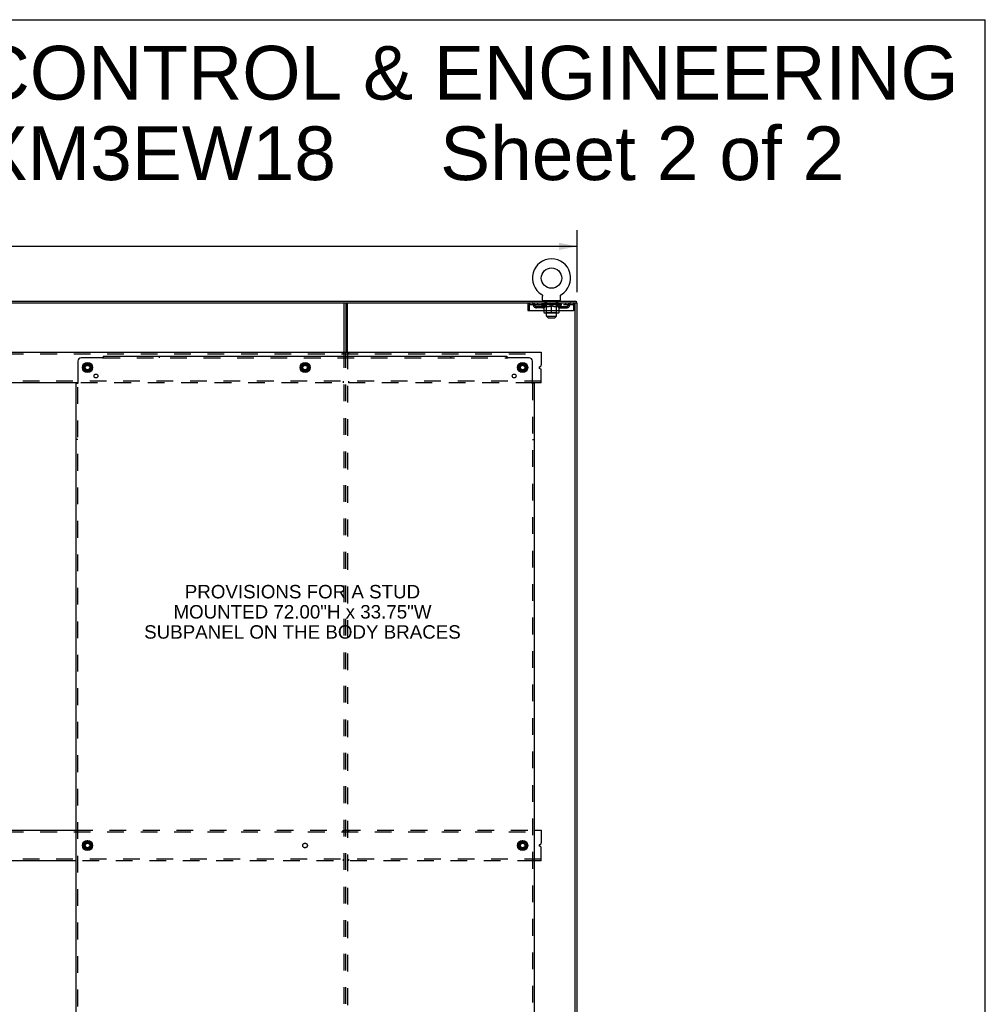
# Model space of a CAD drawing. Header units: inches. Extents: x 0 to 224, y 0 to 145.
# Tile 14 of 14: x 153 to 224, y 72 to 145. Entities that reach past the tile are written whole.
import ezdxf

# ---------------------------------------------------------------- set-up
doc = ezdxf.new("R2010")
doc.units = ezdxf.units.IN
doc.header["$LTSCALE"] = 12.302632
doc.header["$MEASUREMENT"] = 0
doc.linetypes.add('DOT', pattern=[0.2, 0.1, -0.1])
doc.linetypes.add('HIDDEN', pattern=[0.2, 0.1, -0.1])
doc.layers.get('0').update_dxf_attribs({"linetype": 'CONTINUOUS'})
for name, color, linetype in [('DEFAULT_2', 8, 'HIDDEN'), ('DIMENSIONS', 7, 'CONTINUOUS'), ('SUBPANELS', 7, 'CONTINUOUS')]:
    doc.layers.add(name, color=color, linetype=linetype)
doc.styles.get("Standard").update_dxf_attribs({"font": 'arial.ttf'})
doc.dimstyles.new('DIMSTYLE_1', dxfattribs={"dimtxt": 0.986842, "dimasz": 1.315789, "dimexe": 0.09, "dimexo": 0.07, "dimgap": 0.0375, "dimtad": 0, "dimtih": 1, "dimtoh": 1, "dimzin": 4, "dimdsep": 46, "dimtxsty": 'Standard', "dimblk": '_FILLED', "dimblk1": '_FILLED', "dimblk2": '_FILLED', "dimcen": 0.09, "dimadec": 3, "dimazin": 1, "dimtfac": 1, "dimtdec": 3, "dimtofl": 0, "dimtmove": 0, "dimatfit": 3, "dimldrblk": '_FILLED', "dimfxl": 0, "dimtolj": 1, "dimtzin": 4, "dimarcsym": 0})

# ---------------------------------------------------------------- blocks, each defined once
blk = doc.blocks.new('_FILLED')
at = {"color": 0, "linetype": 'ByBlock'}
blk.add_solid([(0, 0), (-1, 0.2), (-1, -0.2)], dxfattribs=at)
blk = doc.blocks.new('*D8')
at = {"layer": 'DIMENSIONS', "color": 2, "linetype": 'Continuous'}
for p, q in [((76.153, 124.714), (76.153, 129.258)), ((193.653, 124.714), (193.653, 129.258)), ((76.153, 128.074), (132.302, 128.074)), ((193.653, 128.074), (137.504, 128.074))]:
    blk.add_line(p, q, dxfattribs=at)
at = {"layer": 'DIMENSIONS', "color": 2, "linetype": 'Continuous', "xscale": 1.3157894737, "yscale": 1.3157894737, "zscale": 1.3157894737, "rotation": 180}
blk.add_blockref('_FILLED', (76.153, 128.074), dxfattribs=at)
at = {"layer": 'DIMENSIONS', "color": 2, "linetype": 'Continuous', "xscale": 1.3157894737, "yscale": 1.3157894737, "zscale": 1.3157894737}
blk.add_blockref('_FILLED', (193.653, 128.074), dxfattribs=at)
at = {"layer": 'DIMENSIONS', "color": 2, "linetype": 'Continuous', "insert": (134.903, 128.568), "char_height": 0.9868, "width": 4.21517, "attachment_point": 2, "line_spacing_factor": 0.9}
blk.add_mtext('117.50', dxfattribs=at)

msp = doc.modelspace()

# ---------------------------------------------------------------- hatches: boundary and pattern name
at = {"linetype": 'Continuous'}
h = msp.add_hatch(dxfattribs=at)
h.set_pattern_fill('DEFAULT__4', color=2, scale=38602.009263, angle=165, style=0, pattern_type=0)
h.set_pattern_definition([(165, (0, 0), (-9990, -37287), [])])
edge = h.paths.add_edge_path()
edge.add_line((76.216, 123.918), (193.591, 123.918))
edge.add_line((76.216, 124.043), (76.216, 123.918))
edge.add_line((76.216, 124.043), (193.591, 124.043))
edge.add_line((193.591, 124.043), (193.591, 123.918))
h = msp.add_hatch(dxfattribs=at)
h.set_pattern_fill('DEFAULT__3', color=2, scale=179001.843809, angle=245, style=0, pattern_type=0)
h.set_pattern_definition([(245, (0, 0), (162230, -75650), [])])
edge = h.paths.add_edge_path()
edge.add_line((193.528, 40.168), (193.528, 123.918))
edge.add_line((193.653, 123.918), (193.528, 123.918))
edge.add_line((193.653, 40.168), (193.653, 123.918))
edge.add_line((193.653, 40.168), (193.528, 40.168))

# ---------------------------------------------------------------- linework, layer by layer
at = {"color": 7, "linetype": 'Continuous'}
for p, q in [((0, 144.737), (223.684, 144.737)), ((223.684, 0), (223.684, 144.737)), ((191.055, 124.534), (191.06, 124.532)), ((191.056, 124.534), (191.057, 124.533)), ((191.06, 124.532), (191.064, 124.529)), ((191.064, 124.529), (191.068, 124.526)), ((191.068, 124.526), (191.072, 124.522)), ((191.072, 124.523), (191.076, 124.519)), ((191.076, 124.519), (191.08, 124.516)), ((191.08, 124.516), (191.084, 124.512)), ((191.083, 124.512), (191.087, 124.508)), ((191.087, 124.508), (191.091, 124.504)), ((191.09, 124.504), (191.094, 124.5)), ((191.094, 124.5), (191.097, 124.496)), ((191.097, 124.496), (191.1, 124.492)), ((191.1, 124.492), (191.103, 124.487)), ((191.103, 124.488), (191.105, 124.483)), ((191.105, 124.483), (191.108, 124.478)), ((191.108, 124.479), (191.11, 124.474)), ((191.11, 124.474), (191.112, 124.469)), ((192.445, 124.469), (192.447, 124.474)), ((192.447, 124.474), (192.449, 124.479)), ((192.449, 124.478), (192.452, 124.483)), ((192.451, 124.483), (192.454, 124.488)), ((192.454, 124.487), (192.457, 124.492)), ((192.457, 124.492), (192.46, 124.496)), ((192.46, 124.496), (192.463, 124.5)), ((192.463, 124.5), (192.466, 124.504)), ((192.466, 124.504), (192.47, 124.508)), ((192.47, 124.508), (192.473, 124.512)), ((192.473, 124.512), (192.477, 124.516)), ((192.477, 124.516), (192.481, 124.519)), ((192.481, 124.519), (192.485, 124.523)), ((192.485, 124.522), (192.489, 124.526)), ((192.489, 124.526), (192.493, 124.529)), ((192.493, 124.529), (192.497, 124.532)), ((192.493, 124.529), (192.494, 124.53)), ((192.497, 124.532), (192.501, 124.534)), ((192.5, 124.533), (192.501, 124.534)), ((192.501, 124.534), (192.502, 124.534)), ((76.153, 123.918), (193.653, 123.918)), ((76.216, 124.043), (193.591, 124.043)), ((176.653, 123.918), (176.653, 120.293)), ((176.778, 120.293), (176.778, 123.918)), ((190.028, 123.751), (190.132, 123.751)), ((190.132, 123.751), (190.132, 123.356)), ((191.112, 124.469), (191.114, 124.464)), ((191.114, 124.464), (191.116, 124.459)), ((191.116, 124.459), (191.117, 124.454)), ((191.117, 124.455), (191.119, 124.449)), ((191.119, 124.45), (191.12, 124.444)), ((191.12, 124.444), (191.121, 124.439)), ((191.121, 124.439), (191.122, 124.434)), ((191.122, 124.434), (191.123, 124.429)), ((191.123, 124.429), (191.123, 124.424)), ((191.123, 124.419), (191.123, 124.414)), ((191.123, 124.133), (191.123, 124.414)), ((192.373, 124.073), (191.183, 124.073)), ((191.183, 124.073), (191.183, 124.043)), ((192.373, 124.073), (192.373, 124.043)), ((192.433, 124.419), (192.434, 124.424)), ((192.433, 124.414), (192.433, 124.419)), ((192.433, 124.133), (192.433, 124.414)), ((192.434, 124.429), (192.435, 124.434)), ((192.434, 124.424), (192.434, 124.429)), ((192.435, 124.434), (192.436, 124.439)), ((192.436, 124.439), (192.437, 124.444)), ((192.437, 124.444), (192.438, 124.45)), ((192.438, 124.449), (192.439, 124.455)), ((192.439, 124.454), (192.441, 124.459)), ((192.441, 124.459), (192.443, 124.464)), ((192.443, 124.464), (192.445, 124.469)), ((193.528, 123.751), (193.424, 123.751)), ((193.424, 123.356), (193.424, 123.751)), ((193.528, 40.168), (193.528, 123.918)), ((193.591, 124.043), (193.591, 123.918)), ((193.653, 40.168), (193.653, 123.918)), ((190.028, 123.356), (190.132, 123.356)), ((191.228, 123.216), (191.228, 123.356)), ((192.286, 123.172), (191.271, 123.172)), ((191.413, 122.953), (191.413, 123.172)), ((191.778, 123.172), (191.778, 123.356)), ((192.143, 122.953), (192.143, 123.172)), ((192.329, 123.216), (192.329, 123.356)), ((193.528, 123.356), (193.424, 123.356)), ((191.413, 122.953), (192.143, 122.953)), ((191.543, 122.823), (191.413, 122.953)), ((191.543, 122.823), (192.013, 122.823)), ((192.013, 122.823), (192.143, 122.953)), ((77.903, 120.293), (191.028, 120.293)), ((191.028, 120.293), (191.028, 119.364)), ((157.381, 119.331), (157.648, 119.486)), ((157.658, 119.486), (157.926, 119.331)), ((173.381, 119.331), (173.648, 119.486)), ((173.658, 119.486), (173.926, 119.331)), ((189.381, 119.331), (189.648, 119.486)), ((189.658, 119.486), (189.926, 119.331)), ((157.376, 119.323), (157.376, 119.014)), ((157.648, 118.851), (157.381, 119.005)), ((157.926, 119.005), (157.658, 118.851)), ((157.931, 119.323), (157.931, 119.014)), ((173.376, 119.323), (173.376, 119.014)), ((173.648, 118.851), (173.381, 119.005)), ((173.926, 119.005), (173.658, 118.851)), ((173.931, 119.323), (173.931, 119.014)), ((189.376, 119.323), (189.376, 119.014)), ((189.648, 118.851), (189.381, 119.005)), ((189.926, 119.005), (189.658, 118.851)), ((189.931, 119.323), (189.931, 119.014)), ((190.897, 119.226), (190.951, 119.248)), ((190.951, 119.088), (190.897, 119.11)), ((191.028, 118.043), (191.028, 118.972)), ((156.93, 118.043), (150.252, 118.043)), ((191.028, 118.043), (190.377, 118.043)), ((150.372, 85.168), (156.81, 85.168)), ((190.497, 85.168), (191.028, 85.168)), ((191.028, 85.168), (191.028, 84.239)), ((157.376, 84.198), (157.376, 83.889)), ((157.381, 84.206), (157.648, 84.361)), ((157.658, 84.361), (157.926, 84.206)), ((157.931, 84.198), (157.931, 83.889)), ((189.376, 84.198), (189.376, 83.889)), ((189.381, 84.206), (189.648, 84.361)), ((189.658, 84.361), (189.926, 84.206)), ((189.931, 84.198), (189.931, 83.889)), ((190.897, 84.101), (190.951, 84.123)), ((190.951, 83.963), (190.897, 83.985)), ((157.648, 83.726), (157.381, 83.88)), ((157.926, 83.88), (157.658, 83.726)), ((189.648, 83.726), (189.381, 83.88)), ((189.926, 83.88), (189.658, 83.726)), ((191.028, 82.918), (191.028, 83.847)), ((156.81, 82.918), (150.372, 82.918)), ((191.028, 82.918), (190.497, 82.918))]:
    msp.add_line(p, q, dxfattribs=at)
at = {"color": 3, "linetype": 'Continuous'}
for p, q in [((176.528, 120.293), (176.528, 123.918)), ((190.028, 123.751), (190.028, 123.356)), ((190.162, 123.356), (190.162, 123.751)), ((193.394, 123.751), (193.394, 123.356)), ((190.162, 123.356), (193.394, 123.356))]:
    msp.add_line(p, q, dxfattribs=at)
for points in [[(190.162, 123.751), (190.165, 123.77), (190.167, 123.788), (190.169, 123.806), (190.172, 123.824), (190.174, 123.84), (190.177, 123.855), (190.179, 123.869), (190.181, 123.882), (190.184, 123.892), (190.186, 123.902), (190.188, 123.909), (190.191, 123.914), (190.193, 123.917), (190.195, 123.918)], [(193.361, 123.918), (193.364, 123.917), (193.366, 123.914), (193.368, 123.909), (193.371, 123.902), (193.373, 123.892), (193.376, 123.882), (193.378, 123.869), (193.38, 123.855), (193.383, 123.84), (193.385, 123.824), (193.387, 123.806), (193.39, 123.788), (193.392, 123.77), (193.394, 123.751)]]:
    msp.add_lwpolyline(points, dxfattribs=at)
at = {"color": 7, "linetype": 'Continuous'}
msp.add_lwpolyline([(191.123, 124.424), (191.123, 124.419), (191.123, 124.414)], dxfattribs=at)
for centre, radius in [((191.778, 125.745), 0.75), ((157.653, 119.168), 0.372), ((157.653, 119.168), 0.356), ((173.653, 119.168), 0.372), ((173.653, 119.168), 0.356), ((189.653, 119.168), 0.372), ((189.653, 119.168), 0.356), ((157.653, 119.168), 0.204), ((157.653, 119.168), 0.183), ((157.653, 119.168), 0.183), ((173.653, 119.168), 0.204), ((173.653, 119.168), 0.183), ((173.653, 119.168), 0.183), ((189.653, 119.168), 0.204), ((189.653, 119.168), 0.183), ((189.653, 119.168), 0.183), ((157.653, 84.043), 0.372), ((157.653, 84.043), 0.356), ((157.653, 84.043), 0.204), ((157.653, 84.043), 0.183), ((157.653, 84.043), 0.183), ((189.653, 84.043), 0.372), ((189.653, 84.043), 0.356), ((189.653, 84.043), 0.204), ((189.653, 84.043), 0.183), ((189.653, 84.043), 0.183)]:
    msp.add_circle(centre, radius, dxfattribs=at)
for centre, radius, start, end in [((191.778, 125.745), 1.41, 300.81801, 239.18199), ((190.195, 123.751), 0.063, 114.01843, 180), ((191.183, 124.133), 0.06, 180, 270), ((192.373, 124.133), 0.06, 270, 360), ((193.361, 123.751), 0.063, 0, 65.98157), ((191.271, 123.216), 0.0434, 180, 270), ((192.286, 123.216), 0.0434, 270, 360), ((157.653, 119.477), 0.01, 60, 120), ((173.653, 119.477), 0.01, 60, 120), ((189.653, 119.477), 0.01, 60, 120), ((157.386, 119.323), 0.01, 120, 180), ((157.386, 119.014), 0.01, 180.01128, 239.98796), ((157.653, 118.859), 0.01, 240.01171, 300), ((157.921, 119.323), 0.01, 0.01128, 59.98796), ((157.921, 119.014), 0.01, 300.01085, 360), ((173.386, 119.323), 0.01, 120, 179.98765), ((173.386, 119.014), 0.01, 180.01128, 239.98796), ((173.653, 118.859), 0.01, 240.01171, 300), ((173.921, 119.323), 0.01, 0.01128, 59.98796), ((173.921, 119.014), 0.01, 300.01085, 360), ((189.386, 119.323), 0.01, 120, 180), ((189.386, 119.014), 0.01, 180.01128, 239.98796), ((189.653, 118.859), 0.01, 240.01171, 299.98732), ((189.921, 119.323), 0.01, 0.01128, 59.98796), ((189.921, 119.014), 0.01, 300.01085, 359.98765), ((190.921, 119.168), 0.0625, 112.5, 247.5), ((190.903, 119.364), 0.125, 292.5, 360), ((190.903, 118.972), 0.125, 0, 67.5), ((157.386, 84.198), 0.01, 120, 180), ((157.653, 84.352), 0.01, 60, 120), ((157.921, 84.198), 0.01, 0.01128, 60), ((189.386, 84.198), 0.01, 120, 180), ((189.653, 84.352), 0.01, 60, 120), ((189.921, 84.198), 0.01, 0.01128, 59.98796), ((190.921, 84.043), 0.0625, 112.5, 247.5), ((190.903, 84.239), 0.125, 292.5, 360), ((190.903, 83.847), 0.125, 0, 67.5), ((157.386, 83.889), 0.01, 180.01128, 239.98796), ((157.653, 83.734), 0.01, 240.01171, 299.98732), ((157.921, 83.889), 0.01, 300.01085, 360), ((189.386, 83.889), 0.01, 180.01128, 239.98796), ((189.653, 83.734), 0.01, 240.01171, 299.98732), ((189.921, 83.889), 0.01, 300.01085, 359.98765)]:
    msp.add_arc(centre, radius, start, end, dxfattribs=at)
at = {"color": 3, "linetype": 'Continuous'}
for centre, start, end in [((190.195, 123.751), 90, 180), ((193.361, 123.751), 0, 90)]:
    msp.add_arc(centre, 0.167, start, end, dxfattribs=at)
at = {"layer": 'DEFAULT_2', "color": 8, "linetype": 'HIDDEN'}
for p, q in [((191.055, 124.534), (191.055, 124.534)), ((191.063, 124.53), (191.064, 124.529)), ((192.501, 124.534), (192.502, 124.534)), ((190.195, 123.814), (190.195, 123.918)), ((190.195, 123.814), (193.361, 123.814)), ((190.747, 123.918), (190.747, 123.814)), ((191.035, 123.771), (191.035, 123.826)), ((192.522, 123.771), (191.035, 123.771)), ((191.221, 123.641), (191.035, 123.771)), ((191.046, 123.818), (191.046, 123.826)), ((191.057, 123.814), (191.057, 123.818)), ((191.067, 123.814), (191.067, 123.818)), ((191.068, 123.814), (191.068, 123.818)), ((191.08, 123.818), (191.08, 123.826)), ((191.099, 123.814), (191.099, 123.818)), ((191.101, 123.814), (191.101, 123.818)), ((191.134, 123.818), (191.134, 123.826)), ((191.152, 123.814), (191.152, 123.818)), ((191.155, 123.814), (191.155, 123.818)), ((191.392, 123.818), (191.163, 123.818)), ((191.209, 123.818), (191.209, 123.826)), ((191.21, 123.814), (191.21, 123.818)), ((191.211, 123.814), (191.211, 123.818)), ((191.214, 123.814), (191.214, 123.818)), ((191.224, 123.814), (191.224, 123.818)), ((191.224, 123.814), (191.224, 123.818)), ((191.228, 123.814), (191.228, 123.818)), ((191.231, 123.814), (191.231, 123.819)), ((191.235, 123.814), (191.235, 123.818)), ((191.254, 123.814), (191.254, 123.818)), ((191.272, 123.814), (191.272, 123.818)), ((191.275, 123.814), (191.275, 123.821)), ((191.3, 123.818), (191.3, 123.826)), ((191.3, 123.814), (191.3, 123.818)), ((191.302, 124.073), (191.302, 124.043)), ((191.31, 123.918), (191.31, 124.043)), ((191.312, 123.814), (191.312, 123.818)), ((191.317, 123.814), (191.317, 123.818)), ((191.325, 123.814), (191.325, 123.818)), ((191.341, 123.814), (191.341, 123.918)), ((191.341, 123.814), (191.341, 123.823)), ((191.348, 123.983), (191.348, 124.063)), ((191.416, 123.973), (191.358, 123.973)), ((191.361, 123.814), (191.361, 123.818)), ((191.364, 123.814), (191.364, 123.818)), ((191.392, 123.814), (191.392, 123.818)), ((191.47, 123.818), (191.404, 123.818)), ((191.407, 123.818), (191.407, 123.826)), ((191.412, 123.219), (191.412, 123.767)), ((191.413, 123.172), (191.413, 123.963)), ((191.415, 123.814), (191.415, 123.818)), ((191.42, 123.814), (191.42, 123.818)), ((191.427, 123.814), (191.427, 123.824)), ((191.435, 123.814), (191.435, 123.818)), ((191.446, 123.814), (191.446, 123.818)), ((191.47, 123.814), (191.47, 123.818)), ((191.558, 123.818), (191.495, 123.818)), ((191.519, 123.814), (191.519, 123.818)), ((191.524, 123.818), (191.524, 123.826)), ((191.529, 123.814), (191.529, 123.818)), ((191.531, 123.814), (191.531, 123.825)), ((191.535, 123.814), (191.535, 123.818)), ((191.544, 123.814), (191.544, 123.818)), ((191.558, 123.814), (191.558, 123.818)), ((191.652, 123.818), (191.594, 123.818)), ((191.611, 123.814), (191.611, 123.818)), ((191.644, 123.818), (191.736, 123.823)), ((191.65, 123.826), (191.649, 123.826)), ((191.649, 123.818), (191.649, 123.826)), ((191.65, 123.818), (191.65, 123.826)), ((191.65, 123.814), (191.65, 123.818)), ((191.652, 123.814), (191.652, 123.818)), ((191.655, 123.814), (191.655, 123.818)), ((191.656, 123.814), (191.656, 123.818)), ((191.699, 123.818), (191.773, 123.818)), ((191.708, 123.814), (191.708, 123.818)), ((191.711, 123.818), (191.711, 123.822)), ((191.736, 123.818), (191.736, 123.823)), ((191.75, 123.814), (191.75, 123.818)), ((191.775, 123.818), (191.775, 123.818)), ((191.775, 123.814), (191.775, 123.818)), ((191.775, 123.814), (191.775, 123.818)), ((191.778, 123.826), (191.913, 123.818)), ((191.778, 123.818), (191.778, 123.826)), ((191.781, 123.814), (191.781, 123.818)), ((191.781, 123.818), (191.782, 123.818)), ((191.782, 123.814), (191.782, 123.818)), ((191.807, 123.818), (191.857, 123.818)), ((191.807, 123.814), (191.807, 123.818)), ((191.849, 123.814), (191.849, 123.818)), ((191.9, 123.814), (191.9, 123.818)), ((191.902, 123.814), (191.902, 123.818)), ((191.905, 123.818), (191.962, 123.818)), ((191.905, 123.814), (191.905, 123.818)), ((191.907, 123.826), (191.907, 123.826)), ((191.907, 123.818), (191.907, 123.826)), ((191.907, 123.818), (191.907, 123.826)), ((191.907, 123.814), (191.907, 123.818)), ((191.946, 123.814), (191.946, 123.818)), ((191.999, 123.818), (192.062, 123.818)), ((191.999, 123.814), (191.999, 123.818)), ((192.013, 123.814), (192.013, 123.818)), ((192.022, 123.814), (192.022, 123.818)), ((192.026, 123.814), (192.026, 123.825)), ((192.028, 123.814), (192.028, 123.818)), ((192.033, 123.818), (192.033, 123.826)), ((192.038, 123.814), (192.038, 123.818)), ((192.087, 123.818), (192.153, 123.818)), ((192.087, 123.814), (192.087, 123.818)), ((192.111, 123.814), (192.111, 123.818)), ((192.122, 123.814), (192.122, 123.818)), ((192.13, 123.814), (192.13, 123.824)), ((192.136, 123.814), (192.136, 123.818)), ((192.198, 123.973), (192.141, 123.973)), ((192.142, 123.814), (192.142, 123.818)), ((192.143, 123.172), (192.143, 123.963)), ((192.144, 123.219), (192.144, 123.767)), ((192.15, 123.818), (192.15, 123.826)), ((192.165, 123.818), (192.394, 123.818)), ((192.165, 123.814), (192.165, 123.818)), ((192.193, 123.814), (192.193, 123.818)), ((192.196, 123.814), (192.196, 123.818)), ((192.208, 123.983), (192.208, 124.063)), ((192.216, 123.814), (192.216, 123.918)), ((192.216, 123.814), (192.216, 123.823)), ((192.232, 123.814), (192.232, 123.818)), ((192.24, 123.814), (192.24, 123.818)), ((192.245, 123.814), (192.245, 123.818)), ((192.246, 123.918), (192.246, 124.043)), ((192.254, 124.073), (192.254, 124.043)), ((192.256, 123.818), (192.256, 123.826)), ((192.256, 123.814), (192.256, 123.818)), ((192.282, 123.814), (192.282, 123.821)), ((192.285, 123.814), (192.285, 123.818)), ((192.303, 123.814), (192.303, 123.818)), ((192.322, 123.814), (192.322, 123.818)), ((192.326, 123.814), (192.326, 123.819)), ((192.329, 123.814), (192.329, 123.818)), ((192.333, 123.814), (192.333, 123.818)), ((192.333, 123.814), (192.333, 123.818)), ((192.335, 123.641), (192.522, 123.771)), ((192.343, 123.814), (192.343, 123.818)), ((192.346, 123.814), (192.346, 123.818)), ((192.347, 123.814), (192.347, 123.818)), ((192.348, 123.818), (192.348, 123.826)), ((192.402, 123.814), (192.402, 123.818)), ((192.405, 123.814), (192.405, 123.818)), ((192.422, 123.818), (192.422, 123.826)), ((192.455, 123.814), (192.455, 123.818)), ((192.458, 123.814), (192.458, 123.818)), ((192.477, 123.818), (192.477, 123.826)), ((192.488, 123.814), (192.488, 123.818)), ((192.49, 123.814), (192.49, 123.818)), ((192.5, 123.814), (192.5, 123.818)), ((192.511, 123.818), (192.511, 123.826)), ((192.522, 123.771), (192.522, 123.826)), ((192.81, 123.918), (192.81, 123.814)), ((193.361, 123.918), (193.361, 123.814)), ((191.147, 123.667), (190.664, 123.667)), ((190.664, 123.563), (190.664, 123.667)), ((191.147, 123.563), (190.664, 123.563)), ((190.914, 123.563), (190.914, 123.667)), ((191.221, 123.641), (191.228, 123.641)), ((191.228, 123.356), (191.228, 123.696)), ((191.228, 123.696), (191.263, 123.682)), ((191.297, 123.67), (191.262, 123.682)), ((191.33, 123.66), (191.296, 123.671)), ((191.363, 123.652), (191.33, 123.661)), ((191.396, 123.645), (191.363, 123.652)), ((191.412, 123.219), (191.366, 123.172)), ((191.429, 123.641), (191.396, 123.646)), ((191.412, 123.219), (192.144, 123.219)), ((191.413, 123.219), (191.412, 123.219)), ((191.577, 123.641), (191.429, 123.641)), ((191.577, 123.641), (191.61, 123.646)), ((191.644, 123.652), (191.61, 123.645)), ((191.677, 123.661), (191.643, 123.652)), ((191.71, 123.671), (191.676, 123.66)), ((191.744, 123.682), (191.71, 123.67)), ((191.778, 123.696), (191.744, 123.682)), ((191.778, 123.356), (191.778, 123.696)), ((191.778, 123.696), (191.813, 123.682)), ((191.847, 123.67), (191.813, 123.682)), ((191.881, 123.66), (191.847, 123.671)), ((191.914, 123.652), (191.88, 123.661)), ((191.947, 123.645), (191.913, 123.652)), ((191.98, 123.641), (191.946, 123.646)), ((192.128, 123.641), (191.98, 123.641)), ((192.128, 123.641), (192.161, 123.646)), ((192.144, 123.219), (192.191, 123.172)), ((192.194, 123.652), (192.161, 123.645)), ((192.227, 123.661), (192.193, 123.652)), ((192.261, 123.671), (192.227, 123.66)), ((192.295, 123.682), (192.26, 123.67)), ((192.329, 123.696), (192.294, 123.682)), ((192.329, 123.356), (192.329, 123.696)), ((192.329, 123.641), (192.335, 123.641)), ((192.41, 123.667), (192.893, 123.667)), ((192.41, 123.563), (192.893, 123.563)), ((192.643, 123.563), (192.643, 123.667)), ((192.893, 123.563), (192.893, 123.667)), ((77.903, 120.168), (191.028, 120.168)), ((176.466, 120.168), (176.466, 120.293)), ((176.528, 47.793), (176.528, 120.293)), ((176.653, 47.793), (176.653, 120.293)), ((176.778, 120.293), (176.778, 47.793)), ((176.841, 120.293), (176.841, 120.168)), ((191.028, 118.168), (77.903, 118.168)), ((190.377, 118.043), (156.93, 118.043)), ((176.466, 118.168), (176.466, 118.043)), ((176.841, 118.168), (176.841, 118.043)), ((77.903, 85.043), (191.028, 85.043)), ((156.81, 85.168), (190.497, 85.168)), ((176.466, 85.043), (176.466, 85.168)), ((176.841, 85.168), (176.841, 85.043)), ((191.028, 83.043), (77.903, 83.043)), ((190.497, 82.918), (156.81, 82.918)), ((176.466, 83.043), (176.466, 82.918)), ((176.841, 83.043), (176.841, 82.918))]:
    msp.add_line(p, q, dxfattribs=at)
for points in [[(190.162, 123.751), (190.165, 123.758), (190.167, 123.765), (190.169, 123.772), (190.172, 123.778), (190.174, 123.785), (190.177, 123.79), (190.179, 123.796), (190.181, 123.8), (190.184, 123.804), (190.186, 123.808), (190.188, 123.811), (190.191, 123.812), (190.193, 123.814), (190.195, 123.814)], [(193.361, 123.814), (193.364, 123.814), (193.366, 123.812), (193.368, 123.811), (193.371, 123.808), (193.373, 123.804), (193.376, 123.8), (193.378, 123.796), (193.38, 123.79), (193.383, 123.785), (193.385, 123.778), (193.387, 123.772), (193.39, 123.765), (193.392, 123.758), (193.394, 123.751)]]:
    msp.add_lwpolyline(points, dxfattribs=at)
for centre, radius in [((157.653, 119.168), 0.318), ((173.653, 119.168), 0.318), ((189.653, 119.168), 0.318), ((157.653, 119.168), 0.166), ((173.653, 119.168), 0.166), ((189.653, 119.168), 0.166), ((157.653, 84.043), 0.318), ((157.653, 84.043), 0.166), ((189.653, 84.043), 0.318), ((189.653, 84.043), 0.166)]:
    msp.add_circle(centre, radius, dxfattribs=at)
at = {"layer": 'DEFAULT_2', "color": 8, "linetype": 'DOT'}
for centre in [(157.653, 119.168), (173.653, 119.168), (189.653, 119.168), (157.653, 84.043), (173.653, 84.043), (189.653, 84.043)]:
    msp.add_circle(centre, 0.17, dxfattribs=at)
at = {"layer": 'DEFAULT_2', "color": 8, "linetype": 'HIDDEN'}
for centre, radius, start, end in [((190.195, 123.751), 0.063, 90, 114.01843), ((190.375, 123.751), 0.167, 8.07163, 90), ((190.375, 123.752), 0.0625, 7.98631, 90), ((190.664, 123.792), 0.229, 187.98631, 270), ((190.664, 123.792), 0.125, 188.07163, 270), ((191.147, 123.792), 0.125, 270, 351.92837), ((191.147, 123.792), 0.229, 270, 352.01369), ((191.436, 123.751), 0.167, 90, 171.92837), ((191.338, 124.063), 0.01, 0, 90), ((191.358, 123.983), 0.01, 180, 270), ((191.366, 123.767), 0.0466, 0, 90), ((191.435, 123.752), 0.0625, 90, 172.01369), ((191.403, 123.963), 0.01, 0, 90), ((192.121, 123.751), 0.167, 8.07163, 90), ((192.121, 123.752), 0.0625, 7.98631, 90), ((192.153, 123.963), 0.01, 90, 180), ((192.191, 123.767), 0.0466, 90, 180), ((192.41, 123.792), 0.229, 187.98631, 270), ((192.198, 123.983), 0.01, 270, 360), ((192.218, 124.063), 0.01, 90, 180), ((192.41, 123.792), 0.125, 188.07163, 270), ((192.893, 123.792), 0.125, 270, 351.92837), ((192.893, 123.792), 0.229, 270, 352.01369), ((193.182, 123.751), 0.167, 90, 171.92837), ((193.182, 123.752), 0.0625, 90, 172.01369), ((193.361, 123.751), 0.063, 65.98157, 90)]:
    msp.add_arc(centre, radius, start, end, dxfattribs=at)
for centre, major_axis, ratio, start_param, end_param in [((191.778, 123.826), (0.743, 0.008), 0.059247, 2.966439, 3.140971), ((191.012, 123.812), (0.232, 0), 0.060167, 0.426548, 1.470503), ((191.778, 123.826), (0.744, 0), 0.060167, 3.141593, 3.316126), ((191.012, 123.804), (0.232, 0.002), 0.059247, 1.374323, 1.469882), ((191.778, 123.826), (0.743, 0.015), 0.056515, 2.79136, 2.965893), ((190.983, 123.812), (0.232, 0.002), 0.059247, 0.251393, 1.295349), ((191.063, 123.812), (0.232, -0.002), 0.059247, 0.601702, 1.645657), ((191.778, 123.826), (0.743, -0.008), 0.059247, -2.966439, -2.791906), ((191.063, 123.804), (0.232, 0), 0.060167, 1.549477, 1.645036), ((190.983, 123.804), (0.232, 0.005), 0.056515, 1.199244, 1.294804), ((191.067, 123.807), (0.192, 0.002), 0.059247, 1.051627, 1.625044), ((191.044, 123.807), (0.192, 0.004), 0.056515, 0.876548, 1.449966), ((191.112, 123.807), (0.192, 0), 0.060167, 1.226781, 1.800198), ((191.778, 123.826), (0.743, 0.022), 0.052059, 2.616423, 2.790956), ((190.979, 123.812), (0.232, 0.005), 0.056515, 0.076315, 1.120271), ((191.137, 123.812), (0.232, -0.005), 0.056515, 0.77678, 1.820736), ((191.778, 123.826), (0.743, -0.015), 0.056515, -2.79136, -2.616827), ((191.137, 123.804), (0.232, -0.002), 0.059247, 1.724631, 1.82019), ((190.979, 123.804), (0.232, 0.007), 0.052059, 1.024308, 1.119867), ((191.043, 123.807), (0.192, 0.006), 0.052059, 0.701611, 1.275029), ((191.177, 123.807), (0.192, -0.002), 0.059247, 1.401935, 1.975352), ((191.778, 123.826), (0.743, 0.029), 0.046022, 2.441677, 2.61621), ((191.23, 123.812), (0.232, -0.007), 0.052059, 0.951717, 1.995673), ((191.778, 123.826), (0.743, -0.022), 0.052059, -2.616423, -2.441891), ((190.999, 123.812), (0.232, 0.007), 0.052059, -0.098622, 0.945334), ((191.23, 123.804), (0.232, -0.005), 0.056515, 1.899709, 1.995269), ((190.999, 123.804), (0.232, 0.009), 0.046022, 0.849561, 0.945121), ((191.065, 123.807), (0.192, 0.007), 0.046022, 0.526865, 1.100283), ((191.26, 123.807), (0.192, -0.004), 0.056515, 1.577013, 2.150431), ((191.339, 123.812), (0.232, -0.009), 0.046022, 1.126463, 2.170419), ((191.778, 123.826), (0.743, 0.034), 0.038593, 2.267147, 2.44168), ((191.778, 123.826), (0.743, -0.029), 0.046022, -2.441677, -2.267144), ((191.043, 123.812), (0.232, 0.009), 0.046022, -0.273368, 0.770588), ((191.339, 123.804), (0.232, -0.007), 0.052059, 2.074646, 2.170205), ((191.043, 123.804), (0.232, 0.011), 0.038593, 0.675031, 0.77059), ((191.108, 123.807), (0.192, 0.009), 0.038593, 0.352335, 0.925752), ((191.359, 123.807), (0.192, -0.006), 0.052059, 1.75195, 2.325367), ((191.462, 123.812), (0.232, -0.011), 0.038593, 1.300994, 2.344949), ((191.778, 123.826), (0.743, 0.039), 0.030002, 2.09283, 2.267363), ((191.778, 123.826), (0.743, -0.034), 0.038593, -2.267147, -2.092614), ((191.109, 123.812), (0.232, 0.011), 0.038593, -0.447899, 0.596057), ((191.462, 123.804), (0.232, -0.009), 0.046022, 2.249392, 2.344952), ((191.109, 123.804), (0.232, 0.012), 0.030002, 0.500714, 0.596274), ((191.172, 123.807), (0.192, 0.01), 0.030002, 0.178018, 0.751436), ((191.471, 123.807), (0.192, -0.007), 0.046022, 1.926696, 2.500114), ((191.195, 123.812), (0.232, 0.012), 0.030002, 5.660971, 6.704926), ((191.595, 123.812), (0.232, -0.012), 0.030002, 1.47531, 2.519266), ((191.778, 123.826), (0.743, 0.042), 0.020513, 8.201887, 8.37642), ((191.778, 123.826), (0.743, -0.039), 0.030002, -2.09283, -1.918297), ((191.595, 123.804), (0.232, -0.011), 0.038593, 2.423923, 2.519482), ((191.195, 123.804), (0.232, 0.013), 0.020513, 0.326586, 0.422146), ((191.254, 123.807), (0.192, 0.011), 0.020513, 0.00389, 0.577307), ((191.592, 123.807), (0.192, -0.009), 0.038593, 2.101227, 2.674644), ((191.299, 123.812), (0.232, 0.013), 0.020513, -0.796343, 0.247613), ((191.733, 123.812), (0.232, -0.013), 0.020513, 1.649438, 2.693394), ((191.778, 123.826), (0.743, 0.044), 0.010411, 1.744712, 1.919245), ((191.778, 123.826), (0.743, -0.042), 0.020513, -1.918702, -1.744169), ((191.733, 123.804), (0.232, -0.012), 0.030002, 2.598239, 2.693799), ((191.299, 123.804), (0.232, 0.014), 0.010411, 0.152596, 0.248156), ((191.352, 123.807), (0.192, 0.011), 0.010411, 6.113086, 6.686503), ((191.719, 123.807), (0.192, -0.01), 0.030002, 2.275543, 2.848961), ((191.418, 123.812), (0.232, 0.014), 0.010411, -0.970333, -0.000837), ((191.872, 123.812), (0.232, -0.014), 0.010411, 1.823428, 2.867384), ((191.778, 123.826), (0.743, -0.044), 0.010411, -1.744712, -1.570179), ((191.872, 123.804), (0.232, -0.013), 0.020513, 2.772368, 2.867927), ((191.847, 123.807), (0.192, -0.011), 0.020513, 2.449671, 3.023089), ((191.684, 123.812), (0.232, 0.014), 0.010411, 0.274209, 1.318165), ((191.583, 123.807), (0.192, 0.011), 0.010411, -0.000381, 0.517932), ((191.548, 123.804), (0.232, 0.014), 0.010411, 0.195236, 0.407198), ((191.778, 123.826), (0.743, 0.044), 0.010411, -1.579123, -1.39688), ((192.009, 123.804), (0.232, -0.014), 0.010411, 2.946357, 3.041917), ((191.974, 123.807), (0.192, -0.011), 0.010411, 2.623661, 3.142044), ((191.824, 123.812), (0.232, 0.013), 0.020513, 0.448199, 1.492154), ((191.71, 123.807), (0.192, 0.011), 0.020513, 0.118504, 0.691921), ((191.684, 123.804), (0.232, 0.013), 0.020513, 0.273666, 0.369225), ((191.778, 123.826), (0.743, 0.042), 0.020513, -1.397424, -1.222891), ((192.139, 123.812), (0.232, -0.014), 0.010411, -3.140756, -2.17126), ((191.778, 123.826), (0.743, -0.044), 0.010411, 1.222347, 1.39688), ((191.962, 123.812), (0.232, 0.012), 0.030002, 0.622327, 1.666283), ((191.838, 123.807), (0.192, 0.01), 0.030002, 0.292632, 0.86605), ((192.205, 123.807), (0.192, -0.011), 0.010411, 2.738275, 3.311692), ((192.257, 123.812), (0.232, -0.013), 0.020513, 2.89398, 3.937936), ((191.824, 123.804), (0.232, 0.012), 0.030002, 0.447794, 0.543354), ((192.257, 123.804), (0.232, -0.014), 0.010411, 2.893437, 2.988996), ((192.095, 123.812), (0.232, 0.011), 0.038593, 0.796643, 1.840599), ((191.778, 123.826), (0.743, 0.039), 0.030002, -1.223295, -1.048762), ((191.778, 123.826), (0.743, -0.042), 0.020513, 1.048358, 1.222891), ((191.965, 123.807), (0.192, 0.009), 0.038593, 0.466948, 1.040366), ((192.303, 123.807), (0.192, -0.011), 0.020513, 2.564285, 3.137703), ((192.361, 123.812), (0.232, -0.012), 0.030002, 2.719852, 3.763807), ((192.217, 123.812), (0.232, 0.009), 0.046022, 0.971174, 2.01513), ((191.962, 123.804), (0.232, 0.011), 0.038593, 0.62211, 0.71767), ((192.361, 123.804), (0.232, -0.013), 0.020513, 2.719447, 2.815007), ((191.778, 123.826), (0.743, 0.034), 0.038593, -1.048979, -0.874446), ((191.778, 123.826), (0.743, -0.039), 0.030002, 0.874229, 1.048762), ((192.086, 123.807), (0.192, 0.007), 0.046022, 0.641479, 1.214897), ((192.327, 123.812), (0.232, 0.007), 0.052059, 1.14592, 2.189876), ((192.385, 123.807), (0.192, -0.01), 0.030002, 2.390157, 2.963574), ((192.448, 123.812), (0.232, -0.011), 0.038593, 2.545535, 3.589491), ((192.198, 123.807), (0.192, 0.006), 0.052059, 0.816225, 1.389643), ((192.095, 123.804), (0.232, 0.009), 0.046022, 0.796641, 0.892201), ((192.448, 123.804), (0.232, -0.012), 0.030002, 2.545319, 2.640878), ((192.42, 123.812), (0.232, 0.005), 0.056515, 1.320857, 2.364813), ((191.778, 123.826), (0.743, 0.029), 0.046022, -0.874448, -0.699915), ((191.778, 123.826), (0.743, -0.034), 0.038593, 0.699913, 0.874446), ((192.449, 123.807), (0.192, -0.009), 0.038593, 2.21584, 2.789258), ((192.514, 123.812), (0.232, -0.009), 0.046022, 2.371005, 3.41496), ((192.297, 123.807), (0.192, 0.004), 0.056515, 0.991162, 1.564579), ((192.493, 123.812), (0.232, 0.002), 0.059247, 1.495935, 2.539891), ((192.558, 123.812), (0.232, -0.007), 0.052059, 2.196258, 3.240214), ((192.492, 123.807), (0.192, -0.007), 0.046022, 2.04131, 2.614727), ((192.217, 123.804), (0.232, 0.007), 0.052059, 0.971387, 1.066947), ((192.514, 123.804), (0.232, -0.011), 0.038593, 2.371002, 2.466562), ((192.545, 123.812), (0.232, 0), 0.060167, 1.671089, 2.715045), ((192.578, 123.812), (0.232, -0.005), 0.056515, 2.021322, 3.065278), ((192.38, 123.807), (0.192, 0.002), 0.059247, 1.16624, 1.739658), ((191.778, 123.826), (0.743, 0.022), 0.052059, -0.699702, -0.525169), ((191.778, 123.826), (0.743, -0.029), 0.046022, 0.525382, 0.699915), ((192.574, 123.812), (0.232, -0.002), 0.059247, 1.846243, 2.890199), ((192.513, 123.807), (0.192, -0.006), 0.052059, 1.866564, 2.439981), ((192.445, 123.807), (0.192, 0), 0.060167, 1.341394, 1.914812), ((192.513, 123.807), (0.192, -0.004), 0.056515, 1.691627, 2.265045), ((192.489, 123.807), (0.192, -0.002), 0.059247, 1.516549, 2.089966), ((192.327, 123.804), (0.232, 0.005), 0.056515, 1.146324, 1.241883), ((192.558, 123.804), (0.232, -0.009), 0.046022, 2.196472, 2.292031), ((191.778, 123.826), (0.743, 0.015), 0.056515, -0.524765, -0.350233), ((191.778, 123.826), (0.743, -0.022), 0.052059, 0.350636, 0.525169), ((192.42, 123.804), (0.232, 0.002), 0.059247, 1.321402, 1.416962), ((192.578, 123.804), (0.232, -0.007), 0.052059, 2.021726, 2.117285), ((191.778, 123.826), (0.743, 0.008), 0.059247, -0.349687, -0.175154), ((191.778, 123.826), (0.743, -0.015), 0.056515, 0.1757, 0.350233), ((192.493, 123.804), (0.232, 0), 0.060167, 1.496556, 1.592116), ((192.574, 123.804), (0.232, -0.005), 0.056515, 1.846789, 1.942348), ((192.545, 123.804), (0.232, -0.002), 0.059247, 1.67171, 1.76727), ((191.778, 123.826), (0.744, 0), 0.060167, -0.174533, 0), ((191.778, 123.826), (0.743, -0.008), 0.059247, 0.000621, 0.175154)]:
    msp.add_ellipse(centre, major_axis=major_axis, ratio=ratio, start_param=start_param, end_param=end_param, dxfattribs=at)
at = {"layer": 'SUBPANELS', "color": 3, "linetype": 'Continuous'}
for p, q in [((156.935, 119.637), (156.935, 118.047)), ((158.774, 119.887), (157.185, 119.887)), ((158.81, 120.012), (158.81, 119.925)), ((158.81, 120.012), (188.497, 120.012)), ((188.497, 120.012), (188.497, 119.925)), ((190.122, 119.887), (188.532, 119.887)), ((190.372, 118.047), (190.372, 119.637)), ((156.81, 50.074), (156.81, 118.012)), ((156.81, 118.012), (156.896, 118.012)), ((190.391, 118.029), (190.384, 118.035)), ((190.497, 118.012), (190.411, 118.012)), ((190.497, 118.012), (190.497, 50.074))]:
    msp.add_line(p, q, dxfattribs=at)
at = {"layer": 'SUBPANELS', "color": 8, "linetype": 'HIDDEN'}
for p, q in [((158.81, 119.846), (158.81, 119.925)), ((158.81, 119.887), (188.497, 119.887)), ((162.935, 119.887), (162.935, 120.012)), ((184.372, 119.887), (184.372, 120.012)), ((188.497, 119.846), (188.497, 119.925)), ((156.896, 118.012), (156.975, 118.012)), ((156.935, 50.074), (156.935, 118.012)), ((190.411, 118.012), (190.331, 118.012)), ((190.372, 118.012), (190.372, 50.074)), ((156.935, 113.887), (156.81, 113.887)), ((190.372, 113.887), (190.497, 113.887))]:
    msp.add_line(p, q, dxfattribs=at)
at = {"layer": 'SUBPANELS', "color": 3, "linetype": 'Continuous'}
for points in [[(158.788, 119.901), (158.786, 119.899), (158.784, 119.897), (158.782, 119.895), (158.781, 119.893), (158.779, 119.892), (158.777, 119.89), (158.776, 119.888), (158.774, 119.887)], [(158.81, 119.925), (158.808, 119.923), (158.806, 119.921), (158.805, 119.919), (158.803, 119.917), (158.802, 119.915), (158.8, 119.913), (158.799, 119.912), (158.797, 119.91), (158.796, 119.909), (158.794, 119.907), (158.793, 119.906), (158.791, 119.904), (158.788, 119.901)], [(188.497, 119.925), (188.499, 119.923), (188.5, 119.921), (188.502, 119.919), (188.503, 119.917), (188.505, 119.915), (188.507, 119.913), (188.508, 119.912), (188.51, 119.91), (188.511, 119.909), (188.513, 119.907), (188.514, 119.906)], [(188.514, 119.906), (188.521, 119.899), (188.523, 119.897), (188.524, 119.895), (188.526, 119.893), (188.528, 119.892), (188.53, 119.89), (188.531, 119.888), (188.532, 119.887)], [(156.896, 118.012), (156.898, 118.013), (156.9, 118.015), (156.902, 118.017), (156.904, 118.018), (156.906, 118.02), (156.908, 118.021), (156.91, 118.023), (156.911, 118.024), (156.913, 118.026), (156.914, 118.027), (156.916, 118.029)], [(156.916, 118.029), (156.922, 118.035), (156.924, 118.037), (156.926, 118.039), (156.928, 118.041), (156.93, 118.043), (156.932, 118.044), (156.933, 118.046), (156.935, 118.047)], [(190.384, 118.035), (190.383, 118.037), (190.381, 118.039), (190.379, 118.041), (190.377, 118.043), (190.375, 118.044), (190.374, 118.046), (190.372, 118.047)], [(190.411, 118.012), (190.408, 118.013), (190.406, 118.015), (190.404, 118.017), (190.402, 118.018), (190.401, 118.02), (190.399, 118.021), (190.397, 118.023), (190.395, 118.024), (190.394, 118.026), (190.392, 118.027), (190.391, 118.029)]]:
    msp.add_lwpolyline(points, dxfattribs=at)
at = {"layer": 'SUBPANELS', "color": 8, "linetype": 'HIDDEN'}
for points in [[(158.787, 119.867), (158.784, 119.872), (158.783, 119.874), (158.782, 119.877), (158.78, 119.879), (158.779, 119.881), (158.777, 119.883), (158.776, 119.885), (158.774, 119.887)], [(158.81, 119.846), (158.808, 119.847), (158.806, 119.847), (158.804, 119.848), (158.803, 119.849), (158.801, 119.85), (158.8, 119.851), (158.798, 119.853), (158.797, 119.854), (158.795, 119.856), (158.794, 119.858), (158.793, 119.859), (158.791, 119.861), (158.79, 119.863), (158.789, 119.865), (158.787, 119.867)], [(188.497, 119.846), (188.499, 119.847), (188.501, 119.847), (188.502, 119.848), (188.504, 119.849), (188.505, 119.85), (188.507, 119.851), (188.509, 119.853), (188.51, 119.854), (188.511, 119.856), (188.513, 119.858), (188.514, 119.859), (188.516, 119.861), (188.517, 119.863), (188.518, 119.865), (188.52, 119.867), (188.522, 119.872)], [(188.522, 119.872), (188.524, 119.874), (188.525, 119.877), (188.527, 119.879), (188.528, 119.881), (188.53, 119.883), (188.531, 119.885), (188.532, 119.887)], [(156.949, 118.037), (156.947, 118.038), (156.945, 118.04), (156.942, 118.041), (156.94, 118.043), (156.938, 118.044), (156.936, 118.046), (156.935, 118.047)], [(156.975, 118.012), (156.975, 118.014), (156.974, 118.015), (156.973, 118.017), (156.972, 118.019), (156.971, 118.02), (156.97, 118.022), (156.969, 118.023), (156.967, 118.025), (156.966, 118.026), (156.964, 118.028), (156.962, 118.029), (156.96, 118.03), (156.958, 118.032), (156.956, 118.033), (156.954, 118.034), (156.949, 118.037)], [(190.331, 118.012), (190.332, 118.014), (190.333, 118.015), (190.334, 118.017), (190.334, 118.019), (190.336, 118.02), (190.337, 118.022), (190.338, 118.023), (190.34, 118.025), (190.341, 118.026), (190.343, 118.028), (190.345, 118.029), (190.347, 118.03), (190.349, 118.032), (190.351, 118.033), (190.353, 118.034)], [(190.353, 118.034), (190.357, 118.037), (190.36, 118.038), (190.362, 118.04), (190.364, 118.041), (190.367, 118.043), (190.369, 118.044), (190.37, 118.046), (190.372, 118.047)]]:
    msp.add_lwpolyline(points, dxfattribs=at)
for centre in [(157.653, 119.168), (173.653, 119.168), (189.653, 119.168), (157.653, 84.043), (189.653, 84.043)]:
    msp.add_circle(centre, 0.25, dxfattribs=at)
at = {"layer": 'SUBPANELS', "color": 3, "linetype": 'Continuous'}
for centre in [(158.272, 118.549), (189.035, 118.549)]:
    msp.add_circle(centre, 0.141, dxfattribs=at)
for centre, start, end in [((157.185, 119.637), 90, 180), ((190.122, 119.637), 0, 90)]:
    msp.add_arc(centre, 0.25, start, end, dxfattribs=at)

# ---------------------------------------------------------------- texts
at = {"layer": 'DIMENSIONS', "color": 2, "linetype": 'Continuous', "attachment_point": 2, "line_spacing_factor": 0.9}
for s, insert, char_height, width in [('SAGINAW CONTROL & ENGINEERING\\PSCE-84XM3EW18     Sheet 2 of 2', (171.793, 142.815), 3.94737, 99.69673), ('PROVISIONS FOR A STUD\\PMOUNTED 72.00"H x 33.75"W\\PSUBPANEL ON THE BODY BRACES', (173.46, 103.191), 0.98684, 23.24032)]:
    msp.add_mtext(s, dxfattribs=dict(at, insert=insert, char_height=char_height, width=width))

# ---------------------------------------------------------------- dimensions: what is measured, and where the dimension line sits
at = {"layer": 'DIMENSIONS', "color": 2, "linetype": 'Continuous'}
dim = msp.add_linear_dim(base=(193.653, 128.074), p1=(76.153, 124.644), p2=(193.653, 124.644), dimstyle='DIMSTYLE_1', dxfattribs=at)
dim.commit()
dim.dimension.update_dxf_attribs({"geometry": '*D8', "text_midpoint": (134.945, 128.069), "dimtype": 160})

doc.saveas('drawing.dxf')
